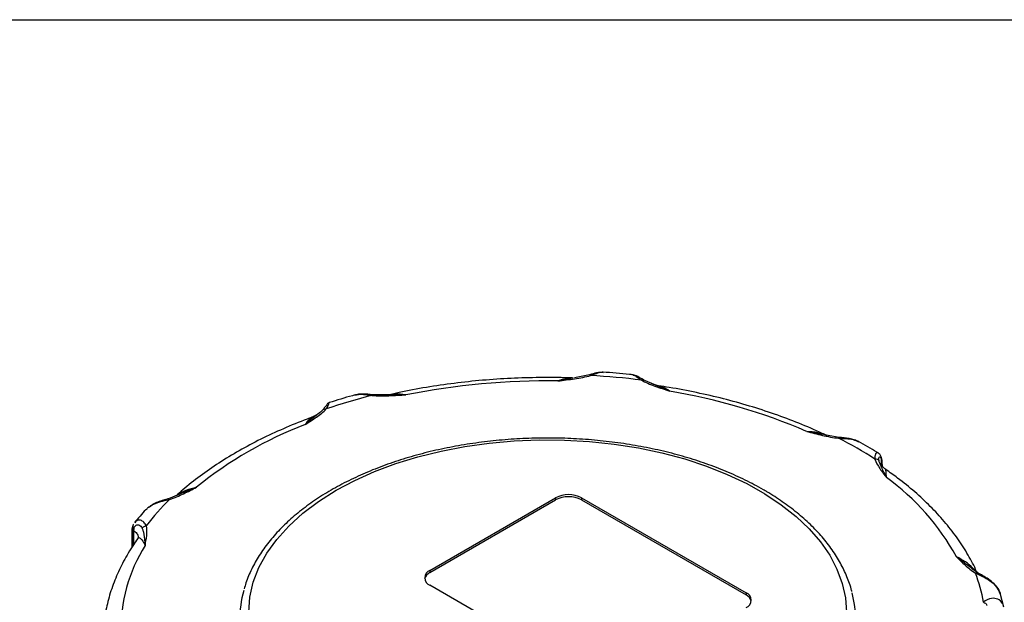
# Model space of a CAD drawing. Header units: inches. Extents: x 0 to 33, y 0 to 25.5.
# Tile 12 of 13: x 22.9 to 27.1, y 23 to 25.5. Entities that reach past the tile are written whole.
import ezdxf

# ---------------------------------------------------------------- set-up
doc = ezdxf.new("R2010")
doc.units = ezdxf.units.IN
doc.header["$LTSCALE"] = 3
doc.header["$MEASUREMENT"] = 0
doc.linetypes.add('SLD-Solid', pattern=[0])
doc.layers.add('SLD-DEFPOINTS', color=7, linetype='Continuous')

# ---------------------------------------------------------------- blocks, each defined once
blk = doc.blocks.new('Block2')
at = {"color": 7, "linetype": 'SLD-Solid', "lineweight": 18}
blk.add_line((33.0003, 25.5003), (0.0003, 25.5003), dxfattribs=at)

msp = doc.modelspace()

# ---------------------------------------------------------------- linework, layer by layer
at = {"color": 7, "linetype": 'SLD-Solid'}
msp.add_line((0.0003, 25.5003), (33.0003, 25.5003), dxfattribs=at)
for p, q in [((25.3291, 23.968), (25.2654, 23.9552)), ((25.3886, 23.98), (25.3839, 23.9794)), ((25.2583, 23.954), (25.1934, 23.9418)), ((25.2584, 23.9538), (25.2571, 23.9547)), ((25.6081, 23.9259), (25.5617, 23.9467)), ((25.6262, 23.9211), (25.6126, 23.9244)), ((24.3212, 23.8808), (24.3245, 23.8817)), ((24.4621, 23.8816), (24.3924, 23.8824)), ((26.3359, 23.7107), (26.2664, 23.7237)), ((26.4063, 23.6983), (26.3433, 23.7091)), ((26.5891, 23.5782), (26.5891, 23.5921)), ((26.5915, 23.5797), (26.5915, 23.5751)), ((26.5927, 23.5736), (26.5927, 23.5836)), ((26.6076, 23.5596), (26.6075, 23.5596)), ((23.5583, 23.4515), (23.5126, 23.4337)), ((24.6406, 23.1247), (25.1834, 23.4381)), ((24.6406, 23.115), (25.1834, 23.4284)), ((25.1834, 23.4381), (25.1834, 23.4284)), ((25.2948, 23.4381), (26.0047, 23.0282)), ((25.2948, 23.4381), (25.2948, 23.4284)), ((25.2948, 23.4284), (26.0047, 23.0186)), ((23.4265, 23.396), (23.4217, 23.3926)), ((23.3713, 23.3338), (23.3677, 23.33)), ((23.3544, 23.2911), (23.3544, 23.2228)), ((23.3586, 23.2299), (23.3586, 23.2841)), ((23.3628, 23.2971), (23.3628, 23.2366)), ((23.3797, 23.2609), (23.3806, 23.262)), ((24.6406, 23.1247), (24.6406, 23.115)), ((27.0049, 23.1137), (26.9818, 23.1297)), ((25.3505, 22.6506), (24.6406, 23.0604)), ((26.0047, 23.0282), (26.0047, 23.0186)), ((27.1018, 23.0239), (27.0942, 23.0408)), ((27.0958, 23.0385), (27.1009, 23.0257)), ((27.1175, 22.9663), (27.1006, 23.0256))]:
    msp.add_line(p, q)
at = {"flags": 128}
for points in [[(24.2369, 23.4702), (24.3168, 23.5126), (24.4025, 23.5509), (24.4935, 23.585), (24.5892, 23.6145), (24.6888, 23.6393), (24.7917, 23.6591), (24.8971, 23.6739), (25.0043, 23.6835), (25.1125, 23.6879), (25.2209, 23.687), (25.3289, 23.6809), (25.4356, 23.6695), (25.5402, 23.6531), (25.6421, 23.6316), (25.7404, 23.6052), (25.8346, 23.5741), (25.924, 23.5386), (26.0078, 23.4989), (26.0856, 23.4552), (26.1567, 23.408), (26.2207, 23.3574), (26.2771, 23.3039), (26.3256, 23.2479), (26.3657, 23.1897), (26.3971, 23.1298), (26.4198, 23.0686), (26.4334, 23.0064), (26.438, 22.9439)], [(24.2369, 22.4175), (24.1609, 22.4654), (24.0925, 22.5169), (24.032, 22.5717), (23.9801, 22.6293), (23.937, 22.6893), (23.9032, 22.7512), (23.8789, 22.8146), (23.8642, 22.879), (23.8593, 22.9439), (23.8642, 23.0087), (23.8789, 23.0731), (23.9032, 23.1365), (23.937, 23.1985), (23.9801, 23.2584), (24.032, 23.316), (24.0925, 23.3708), (24.1609, 23.4223), (24.2369, 23.4702)]]:
    msp.add_lwpolyline(points, dxfattribs=at)
for centre, radius, start, end in [((25.1533, 20.7788), 3.1916, 82.8041, 86.7475), ((25.1453, 20.8513), 3.0908, 89.1079, 101.3405), ((25.0312, 21.3375), 2.6209, 104.1423, 108.6394), ((25.2593, 21.393), 2.539, 66.633, 80.5853), ((24.7219, 22.1403), 1.7283, 110.9725, 129.0222), ((25.5933, 22.1092), 1.781, 57.0932, 62.9121), ((26.0068, 22.6878), 1.0322, 28.6832, 54.1814), ((25.2391, 23.3306), 0.121, 62.6097, 117.3903), ((24.2584, 22.6761), 1.0574, 134.4482, 142.6873), ((25.2391, 23.321), 0.121, 62.6097, 117.3903), ((23.9778, 22.8737), 0.6694, 147.6046, 181.7111), ((24.6583, 23.0773), 0.0416, 115.1754, 165.582), ((24.6528, 23.0925), 0.0344, 110.7834, 249.2166), ((26.3614, 22.8715), 0.6777, 9.7993, 20.885), ((24.2711, 22.9117), 0.4511, 163.8474, 196.0691), ((25.9925, 22.9961), 0.0344, 290.7834, 69.2166), ((26.0269, 22.9117), 0.4504, 344.6949, 14.8966), ((25.987, 22.9809), 0.0416, 14.418, 64.8246)]:
    msp.add_arc(centre, radius, start, end)
for points, knots in [([(25.1934, 23.9418), (25.2173, 23.9449), (25.2413, 23.9477), (25.2888, 23.9548), (25.3124, 23.959), (25.3344, 23.9652)], [0, 0, 0, 0, 0.5, 0.5, 1, 1, 1, 1]), ([(25.329, 23.9679), (25.3292, 23.968), (25.33, 23.9685), (25.3319, 23.9677), (25.3336, 23.9661), (25.3344, 23.9652)], [0, 0, 0, 0, 0.1502, 0.575101, 1, 1, 1, 1]), ([(25.3762, 23.9785), (25.3711, 23.9781), (25.3576, 23.9769), (25.3401, 23.9715), (25.3293, 23.9682)], [0, 0, 0, 0, 0.381723, 1, 1, 1, 1]), ([(25.3344, 23.9652), (25.3429, 23.9684), (25.3604, 23.9747), (25.3784, 23.9808), (25.3857, 23.9793), (25.3878, 23.9789)], [0, 0, 0, 0, 0.406668, 0.831012, 1, 1, 1, 1]), ([(25.518, 23.968), (25.5125, 23.9687), (25.4694, 23.9738), (25.4258, 23.977), (25.3878, 23.9799)], [0, 0, 0, 0, 0.128151, 1, 1, 1, 1]), ([(25.5618, 23.9468), (25.5533, 23.9516), (25.5402, 23.9591), (25.5262, 23.9662), (25.5203, 23.9676), (25.5172, 23.9682)], [0, 0, 0, 0, 0.474478, 0.730331, 1, 1, 1, 1]), ([(25.5178, 23.967), (25.519, 23.9671), (25.5229, 23.9676), (25.5341, 23.9588), (25.5469, 23.9497), (25.5531, 23.9452)], [0, 0, 0, 0, 0.177093, 0.597285, 1, 1, 1, 1]), ([(25.2562, 23.9546), (25.2503, 23.9549), (25.2033, 23.9567), (25.1147, 23.957), (24.9909, 23.9536), (24.8678, 23.9452), (24.7458, 23.9323), (24.6255, 23.9145), (24.5307, 23.8973), (24.4769, 23.8849), (24.4616, 23.8814)], [0, 0, 0, 0, 0.021858, 0.174655, 0.327473, 0.480305, 0.633165, 0.78607, 0.939035, 1, 1, 1, 1]), ([(25.2562, 23.9535), (25.2492, 23.9538), (25.2294, 23.9545), (25.2075, 23.9468), (25.1934, 23.9418)], [0, 0, 0, 0, 0.35516, 1, 1, 1, 1]), ([(25.5531, 23.9452), (25.5544, 23.9459), (25.5571, 23.9472), (25.5601, 23.9474), (25.5615, 23.9467), (25.5618, 23.9465)], [0, 0, 0, 0, 0.417446, 0.834485, 1, 1, 1, 1]), ([(25.5531, 23.9452), (25.5707, 23.9354), (25.591, 23.9272), (25.6323, 23.912), (25.6536, 23.905), (25.6747, 23.8978)], [0, 0, 0, 0, 0.5, 0.5, 1, 1, 1, 1]), ([(25.6747, 23.8978), (25.6553, 23.9062), (25.6275, 23.9184), (25.6019, 23.9285), (25.5941, 23.9316)], [0, 0, 0, 0, 0.6964839, 1, 1, 1, 1]), ([(25.6747, 23.8978), (25.6645, 23.9048), (25.6479, 23.9161), (25.633, 23.9187), (25.6273, 23.9197)], [0, 0, 0, 0, 0.613385, 1, 1, 1, 1]), ([(26.3555, 23.7049), (26.3482, 23.7085), (26.3087, 23.7276), (26.2336, 23.7596), (26.1289, 23.7991), (26.0199, 23.8344), (25.9075, 23.8655), (25.7919, 23.892), (25.6982, 23.9101), (25.6427, 23.9183), (25.6274, 23.9205)], [0, 0, 0, 0, 0.034819, 0.186267, 0.337634, 0.48891, 0.640095, 0.791193, 0.942214, 1, 1, 1, 1]), ([(24.3209, 23.8819), (24.3163, 23.8807), (24.2774, 23.8705), (24.2398, 23.8586), (24.2067, 23.8482)], [0, 0, 0, 0, 0.118947, 1, 1, 1, 1]), ([(24.3924, 23.8825), (24.3799, 23.8836), (24.3606, 23.8853), (24.3364, 23.8851), (24.3254, 23.8829), (24.3197, 23.8817)], [0, 0, 0, 0, 0.475071, 0.730939, 1, 1, 1, 1]), ([(24.3245, 23.8817), (24.3274, 23.8826), (24.3375, 23.8856), (24.3604, 23.8833), (24.3808, 23.8804), (24.3908, 23.879)], [0, 0, 0, 0, 0.170294, 0.593957, 1, 1, 1, 1]), ([(24.3908, 23.879), (24.3911, 23.8799), (24.3916, 23.8817), (24.3922, 23.8827), (24.3924, 23.8825), (24.3924, 23.8824)], [0, 0, 0, 0, 0.484083, 0.967692, 1, 1, 1, 1]), ([(24.3908, 23.879), (24.4151, 23.877), (24.4398, 23.8772), (24.4888, 23.8789), (24.5131, 23.8805), (24.5375, 23.8818)], [0, 0, 0, 0, 0.5, 0.5, 1, 1, 1, 1]), ([(24.5375, 23.8818), (24.5373, 23.8818), (24.537, 23.8818), (24.5123, 23.8827), (24.4877, 23.8824), (24.4636, 23.8817)], [-0.3731658, -0.3731658, -0.3731658, -0.3731658, -0.3714421, -0.3714421, -0.1865829, -0.1865829, -0.1865829, -0.1865829]), ([(24.5375, 23.8818), (24.5204, 23.8842), (24.4959, 23.8875), (24.4737, 23.883), (24.4671, 23.8817)], [0, 0, 0, 0, 0.700717, 1, 1, 1, 1]), ([(24.2017, 23.8446), (24.2011, 23.8448), (24.2001, 23.8453), (24.1954, 23.8377), (24.1868, 23.8269), (24.1812, 23.8199)], [0, 0, 0, 0, 0.268237, 0.52397, 1, 1, 1, 1]), ([(24.1935, 23.8209), (24.1969, 23.8265), (24.2038, 23.8378), (24.2074, 23.8475), (24.2076, 23.8513), (24.2071, 23.8476), (24.2071, 23.8475)], [0, 0, 0, 0, 0.318628, 0.651111, 0.992654, 1, 1, 1, 1]), ([(24.2073, 23.8487), (24.2056, 23.8479), (24.2021, 23.8465), (24.1995, 23.8437), (24.1982, 23.8423)], [0, 0, 0, 0, 0.500432, 1, 1, 1, 1]), ([(24.1033, 23.7541), (24.1195, 23.7647), (24.136, 23.7752), (24.1672, 23.797), (24.1821, 23.8084), (24.1935, 23.8209)], [0, 0, 0, 0, 0.5, 0.5, 1, 1, 1, 1]), ([(24.1775, 23.816), (24.1738, 23.8123), (24.1653, 23.8049), (24.1412, 23.786), (24.1195, 23.7688), (24.1035, 23.7543), (24.1034, 23.7542), (24.1033, 23.7541)], [-0.0015838, -0.0015838, -0.0015838, -0.0015838, 0.0727329, 0.1470497, 0.3699999, 0.3699999, 0.3715838, 0.3715838, 0.3715838, 0.3715838]), ([(24.1634, 23.8036), (24.159, 23.8001), (24.15, 23.7928), (24.1385, 23.7879), (24.1326, 23.7854)], [0, 0, 0, 0, 0.485335, 1, 1, 1, 1]), ([(24.1775, 23.816), (24.1787, 23.8182), (24.1829, 23.822), (24.1897, 23.8221), (24.1935, 23.8209)], [0, 0, 0, 0, 0.428571, 1, 1, 1, 1]), ([(24.1322, 23.785), (24.1252, 23.7825), (24.0828, 23.7671), (24.008, 23.7362), (23.91, 23.6908), (23.8173, 23.6413), (23.7299, 23.5884), (23.6488, 23.5319), (23.5881, 23.4845), (23.5561, 23.4554), (23.547, 23.4471)], [0, 0, 0, 0, 0.030151, 0.181508, 0.332996, 0.4846, 0.636306, 0.78808, 0.939848, 1, 1, 1, 1]), ([(24.1323, 23.7845), (24.1283, 23.7823), (24.1193, 23.7774), (24.109, 23.7624), (24.1033, 23.7541)], [0, 0, 0, 0, 0.445999, 1, 1, 1, 1]), ([(26.2664, 23.7237), (26.2888, 23.7181), (26.3112, 23.7123), (26.3568, 23.7019), (26.3802, 23.6973), (26.4043, 23.6949)], [0, 0, 0, 0, 0.5, 0.5, 1, 1, 1, 1]), ([(26.3556, 23.705), (26.3421, 23.7102), (26.3137, 23.7209), (26.2826, 23.7228), (26.2664, 23.7237)], [0, 0, 0, 0, 0.476766, 1, 1, 1, 1]), ([(26.08, 23.4721), (26.0669, 23.4796), (26.0288, 23.501), (25.9617, 23.5337), (25.8774, 23.569), (25.7888, 23.6002), (25.6963, 23.6272), (25.6006, 23.6499), (25.5022, 23.6682), (25.4017, 23.682), (25.2997, 23.6912), (25.1968, 23.6957), (25.0936, 23.6955), (24.9908, 23.6907), (24.8889, 23.6812), (24.7885, 23.6672), (24.6903, 23.6486), (24.5948, 23.6255), (24.5026, 23.5982), (24.4142, 23.5668), (24.3301, 23.5313), (24.251, 23.492), (24.1772, 23.4492), (24.1092, 23.4029), (24.0474, 23.3535), (23.9923, 23.3013), (23.9444, 23.2465), (23.9036, 23.1896), (23.8711, 23.1309), (23.8497, 23.0823), (23.8421, 23.053), (23.8398, 23.0443)], [0, 0, 0, 0, 0.018915, 0.054755, 0.090586, 0.126399, 0.162194, 0.19797, 0.233731, 0.26948, 0.305218, 0.340951, 0.376681, 0.412413, 0.448148, 0.483892, 0.519647, 0.555418, 0.591207, 0.627019, 0.662856, 0.698718, 0.734604, 0.770508, 0.806418, 0.842307, 0.878141, 0.913877, 0.949463, 0.984855, 1, 1, 1, 1]), ([(26.4063, 23.6982), (26.4063, 23.6983), (26.406, 23.6986), (26.4053, 23.6976), (26.4046, 23.6958), (26.4043, 23.6949)], [0, 0, 0, 0, 0.095561, 0.547781, 1, 1, 1, 1]), ([(26.4043, 23.6949), (26.415, 23.6944), (26.4366, 23.6936), (26.467, 23.6904), (26.4827, 23.6832), (26.4901, 23.6798)], [0, 0, 0, 0, 0.341641, 0.688513, 1, 1, 1, 1]), ([(26.4919, 23.6793), (26.4853, 23.6825), (26.4724, 23.6887), (26.4431, 23.6949), (26.4208, 23.697), (26.4063, 23.6984)], [0, 0, 0, 0, 0.269804, 0.525495, 1, 1, 1, 1]), ([(26.5754, 23.6312), (26.5733, 23.6325), (26.5462, 23.6496), (26.5171, 23.6654), (26.4902, 23.68)], [0, 0, 0, 0, 0.077384, 1, 1, 1, 1]), ([(26.5755, 23.6312), (26.5726, 23.6318), (26.5669, 23.6332), (26.5605, 23.622), (26.5608, 23.6102), (26.5609, 23.6045)], [0, 0, 0, 0, 0.340993, 0.677505, 1, 1, 1, 1]), ([(26.5893, 23.6111), (26.5876, 23.6154), (26.5842, 23.6243), (26.5784, 23.6289), (26.5755, 23.6313)], [0, 0, 0, 0, 0.4905363, 1, 1, 1, 1]), ([(26.5609, 23.6045), (26.5651, 23.5905), (26.5732, 23.577), (26.5911, 23.5507), (26.6012, 23.5378), (26.6109, 23.5248)], [0, 0, 0, 0, 0.5, 0.5, 1, 1, 1, 1]), ([(26.5787, 23.5965), (26.577, 23.6035), (26.5773, 23.6139), (26.5837, 23.615), (26.5876, 23.6073), (26.589, 23.6014)], [-0.2904801, -0.2904801, -0.2904801, -0.2904801, -0.1659886, -0.0829943, 0, 0, 0, 0]), ([(26.6109, 23.5248), (26.6109, 23.525), (26.6108, 23.5251), (26.6034, 23.5418), (26.5931, 23.5619), (26.5828, 23.5838), (26.5798, 23.5923), (26.5787, 23.5965)], [-0.3731658, -0.3731658, -0.3731658, -0.3731658, -0.3714421, -0.3714421, -0.1485768, -0.0742884, 0, 0, 0, 0]), ([(26.6075, 23.5601), (26.6023, 23.5644), (26.5919, 23.5729), (26.585, 23.5842), (26.5842, 23.5842), (26.5838, 23.5842)], [0, 0, 0, 0, 0.355918, 0.717664, 1, 1, 1, 1]), ([(26.589, 23.6014), (26.5894, 23.6031), (26.5903, 23.6063), (26.5896, 23.6095), (26.5893, 23.6111)], [0, 0, 0, 0, 0.501949, 1, 1, 1, 1]), ([(26.5926, 23.5847), (26.5924, 23.5898), (26.5921, 23.5999), (26.5902, 23.6073), (26.5893, 23.6111)], [0, 0, 0, 0, 0.497255, 1, 1, 1, 1]), ([(26.5915, 23.5797), (26.592, 23.5807), (26.5929, 23.5824), (26.5925, 23.5841), (26.5924, 23.5847)], [0, 0, 0, 0, 0.618867, 1, 1, 1, 1]), ([(27.0008, 23.1166), (26.999, 23.1206), (26.9868, 23.1488), (26.9587, 23.1999), (26.9137, 23.2691), (26.8608, 23.3363), (26.8009, 23.4013), (26.7336, 23.4637), (26.6691, 23.5167), (26.6249, 23.5475), (26.6075, 23.5596)], [0, 0, 0, 0, 0.024444, 0.169313, 0.314818, 0.461226, 0.608414, 0.756218, 0.904461, 1, 1, 1, 1]), ([(26.6109, 23.5248), (26.6103, 23.534), (26.6091, 23.55), (26.6079, 23.56), (26.6076, 23.5597), (26.6076, 23.5596)], [0, 0, 0, 0, 0.518649, 0.913763, 1, 1, 1, 1]), ([(23.518, 23.431), (23.5397, 23.4376), (23.5594, 23.4462), (23.5973, 23.4642), (23.6154, 23.4737), (23.6337, 23.483)], [0, 0, 0, 0, 0.5, 0.5, 1, 1, 1, 1]), ([(23.6337, 23.483), (23.6131, 23.4747), (23.5839, 23.4629), (23.5535, 23.4496), (23.5446, 23.4457)], [0, 0, 0, 0, 0.706612, 1, 1, 1, 1]), ([(23.6337, 23.483), (23.6187, 23.4789), (23.5898, 23.471), (23.5606, 23.4574), (23.549, 23.4479), (23.5489, 23.4478)], [0, 0, 0, 0, 0.517881, 0.993154, 1, 1, 1, 1]), ([(26.4611, 23.0341), (26.4609, 23.0353), (26.4565, 23.0567), (26.4407, 23.0977), (26.4133, 23.1565), (26.3773, 23.2138), (26.3341, 23.2693), (26.2836, 23.3226), (26.2261, 23.3735), (26.1632, 23.4206), (26.1131, 23.4529), (26.085, 23.4693), (26.08, 23.4721)], [0, 0, 0, 0, 0.0069698, 0.1268238, 0.2472208, 0.368303, 0.4900745, 0.6124366, 0.7352394, 0.8583288, 0.9752703, 1, 1, 1, 1]), ([(23.4306, 23.3994), (23.439, 23.4045), (23.4562, 23.415), (23.4877, 23.424), (23.508, 23.4287), (23.518, 23.431)], [0, 0, 0, 0, 0.327449, 0.670876, 1, 1, 1, 1]), ([(23.5126, 23.4338), (23.5054, 23.4317), (23.4908, 23.4274), (23.467, 23.4193), (23.4466, 23.411), (23.4365, 23.4033), (23.4331, 23.4008)], [0, 0, 0, 0, 0.267402, 0.549375, 0.848961, 1, 1, 1, 1]), ([(23.518, 23.431), (23.5165, 23.4326), (23.5138, 23.4344), (23.5117, 23.4336), (23.5109, 23.4329)], [0.25, 0.25, 0.25, 0.25, 0.6785714, 1, 1, 1, 1]), ([(23.4175, 23.3885), (23.4167, 23.3877), (23.3984, 23.369), (23.3823, 23.3494), (23.367, 23.3306)], [0, 0, 0, 0, 0.044024, 1, 1, 1, 1]), ([(23.4186, 23.3875), (23.4213, 23.3915), (23.4244, 23.3961), (23.4299, 23.399), (23.4306, 23.3994)], [0, 0, 0, 0, 0.869808, 1, 1, 1, 1]), ([(23.3624, 23.3244), (23.3615, 23.3231), (23.3603, 23.3216), (23.3602, 23.3196), (23.3601, 23.3192)], [0, 0, 0, 0, 0.799585, 1, 1, 1, 1]), ([(23.3631, 23.3065), (23.3656, 23.3127), (23.373, 23.3214), (23.3884, 23.3223), (23.3966, 23.3128), (23.3995, 23.3058)], [0, 0, 0, 0, 0.0829943, 0.1659886, 0.2904801, 0.2904801, 0.2904801, 0.2904801]), ([(23.4175, 23.3171), (23.4143, 23.3226), (23.4078, 23.3339), (23.3923, 23.3419), (23.3784, 23.3423), (23.3728, 23.3356), (23.3713, 23.3338)], [0, 0, 0, 0, 0.286112, 0.584661, 0.891348, 1, 1, 1, 1]), ([(23.36, 23.3193), (23.3584, 23.315), (23.3551, 23.3066), (23.3547, 23.2959), (23.3545, 23.2906)], [0, 0, 0, 0, 0.503329, 1, 1, 1, 1]), ([(23.3546, 23.2906), (23.3546, 23.2903), (23.3545, 23.2891), (23.3557, 23.2868), (23.3576, 23.285), (23.3586, 23.2841)], [0, 0, 0, 0, 0.093874, 0.546937, 1, 1, 1, 1]), ([(23.3601, 23.3192), (23.3599, 23.3181), (23.3594, 23.3155), (23.3604, 23.311), (23.3622, 23.308), (23.3631, 23.3065)], [0, 0, 0, 0, 0.272524, 0.636094, 1, 1, 1, 1]), ([(23.3628, 23.2971), (23.3676, 23.2929), (23.377, 23.2845), (23.3831, 23.2734), (23.3829, 23.2671), (23.3828, 23.2658)], [0, 0, 0, 0, 0.44143, 0.88286, 1, 1, 1, 1]), ([(23.3995, 23.3058), (23.4008, 23.3084), (23.4056, 23.3139), (23.4131, 23.3167), (23.4175, 23.3171)], [0, 0, 0, 0, 0.428571, 1, 1, 1, 1]), ([(23.3995, 23.3058), (23.4013, 23.3017), (23.404, 23.2932), (23.4086, 23.2707), (23.4107, 23.2498), (23.4125, 23.2327), (23.4125, 23.2325), (23.4125, 23.2324)], [-0.0017264, -0.0017264, -0.0017264, -0.0017264, 0.072561, 0.1468485, 0.3697109, 0.3697109, 0.3714374, 0.3714374, 0.3714374, 0.3714374]), ([(23.4125, 23.2324), (23.4148, 23.2465), (23.4175, 23.2605), (23.4205, 23.2888), (23.4209, 23.3031), (23.4175, 23.3171)], [0, 0, 0, 0, 0.5, 0.5, 1, 1, 1, 1]), ([(23.3805, 23.2622), (23.374, 23.253), (23.3515, 23.2208), (23.3183, 23.1642), (23.2841, 23.0918), (23.2579, 23.0182), (23.2402, 22.9439), (23.2309, 22.8809), (23.2306, 22.8428), (23.2305, 22.8296)], [0, 0, 0, 0, 0.068033, 0.238805, 0.408774, 0.577599, 0.745278, 0.911961, 1, 1, 1, 1]), ([(23.3834, 23.2662), (23.3834, 23.2663), (23.3833, 23.2681), (23.3817, 23.265), (23.3802, 23.2621)], [0, 0, 0, 0, 0.07084, 1, 1, 1, 1]), ([(23.3806, 23.262), (23.3813, 23.2631), (23.3834, 23.2661), (23.3894, 23.2656), (23.3992, 23.2571), (23.4077, 23.2413), (23.4125, 23.2324)], [0, 0, 0, 0, 0.090423, 0.261451, 0.580934, 1, 1, 1, 1]), ([(26.9124, 23.1833), (26.9249, 23.1711), (26.937, 23.1588), (26.9634, 23.1349), (26.9776, 23.1232), (26.9946, 23.1131)], [0, 0, 0, 0, 0.5, 0.5, 1, 1, 1, 1]), ([(26.9921, 23.1225), (26.9812, 23.1309), (26.9534, 23.1523), (26.9279, 23.1716), (26.9124, 23.1833)], [0, 0, 0, 0, 0.393979, 1, 1, 1, 1]), ([(26.9947, 23.1208), (26.9909, 23.1254), (26.978, 23.141), (26.9498, 23.1638), (26.9255, 23.1764), (26.9124, 23.1833)], [0, 0, 0, 0, 0.161037, 0.547069, 1, 1, 1, 1]), ([(27.004, 23.114), (27.0035, 23.1143), (27.002, 23.1151), (26.9987, 23.1149), (26.996, 23.1137), (26.9946, 23.1131)], [0, 0, 0, 0, 0.203805, 0.601904, 1, 1, 1, 1]), ([(26.9946, 23.1131), (27.0081, 23.1066), (27.0351, 23.0949), (27.0736, 23.0691), (27.0902, 23.0492), (27.0958, 23.0385)], [0, 0, 0, 0, 0.1244915, 0.2074858, 0.2904801, 0.2904801, 0.2904801, 0.2904801]), ([(27.0942, 23.0408), (27.0884, 23.0495), (27.0772, 23.0665), (27.0516, 23.0864), (27.026, 23.1019), (27.011, 23.1103), (27.0037, 23.1144)], [0, 0, 0, 0, 0.26794, 0.524137, 0.767577, 1, 1, 1, 1]), ([(27.0958, 23.0385), (27.0956, 23.0393), (27.0953, 23.0402), (27.0942, 23.0406), (27.0941, 23.0407)], [0, 0, 0, 0, 0.857122, 1, 1, 1, 1]), ([(27.1115, 22.9816), (27.1064, 22.99), (27.0918, 23.0027), (27.0592, 23.0066), (27.0386, 22.9954), (27.0293, 22.9868)], [-0.2906995, -0.2906995, -0.2906995, -0.2906995, -0.2076425, -0.1245855, 0, 0, 0, 0]), ([(27.0293, 22.9868), (27.0322, 22.986), (27.0391, 22.9824), (27.044, 22.9762), (27.0455, 22.9724)], [0, 0, 0, 0, 0.428571, 1, 1, 1, 1])]:
    msp.add_open_spline(points, degree=3, knots=knots)
for points in [[(26.5787, 23.5965), (26.5758, 23.602), (26.5685, 23.6052), (26.5609, 23.6045)], [(26.5891, 23.5921), (26.5891, 23.5953), (26.5891, 23.5984), (26.589, 23.6014)], [(26.589, 23.6014), (26.5906, 23.5961), (26.5915, 23.5886), (26.5915, 23.5797)], [(23.3586, 23.2841), (23.3586, 23.293), (23.3602, 23.3007), (23.3631, 23.3065)], [(23.3631, 23.3064), (23.3629, 23.3034), (23.3628, 23.3003), (23.3628, 23.2971)]]:
    msp.add_open_spline(points, degree=3)

# ---------------------------------------------------------------- block references
at = {"layer": 'SLD-DEFPOINTS'}
msp.add_blockref('Block2', (0, 0), dxfattribs=at)

doc.saveas('drawing.dxf')
